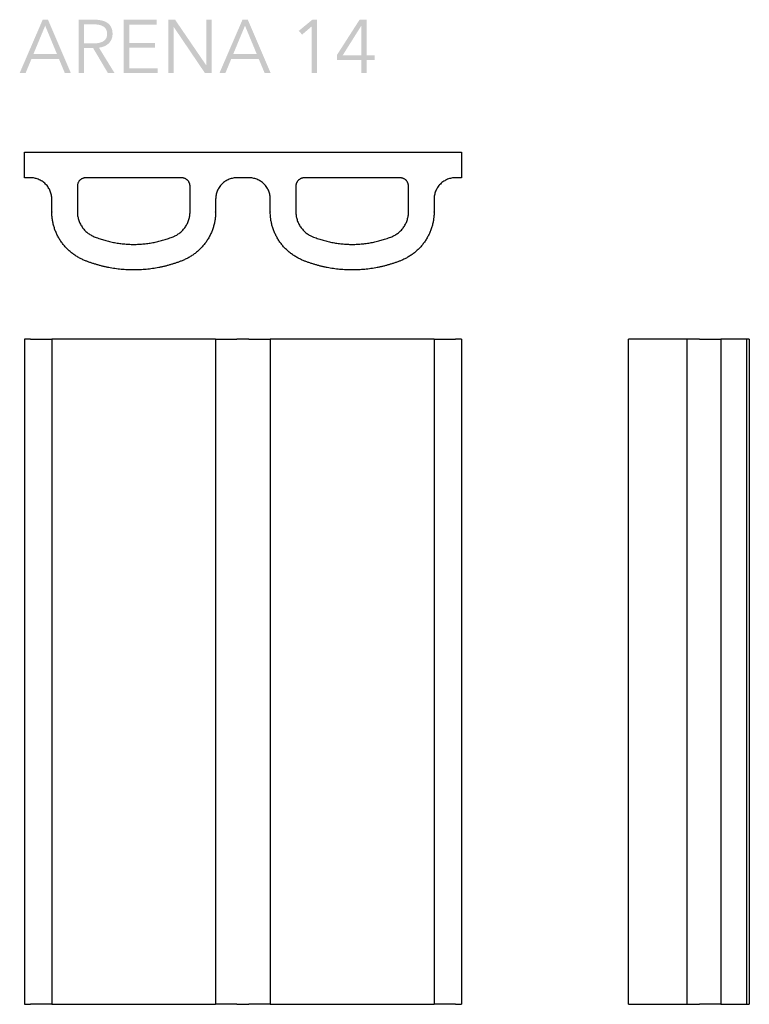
# Model space of a CAD drawing. Header units: millimetres. Extents: x 29324 to 30197, y -10446 to -9394.
# Tile 1 of 8: x 29327 to 29669, y -10446 to -9984. Entities that reach past the tile are written whole.
import ezdxf

# ---------------------------------------------------------------- set-up
doc = ezdxf.new("R2010")
doc.units = ezdxf.units.MM
doc.layers.add('CERAMICA_FERRES', color=7, linetype='Continuous', true_color=0x000000)

msp = doc.modelspace()

# ---------------------------------------------------------------- hatches: boundary and pattern name
at = {"layer": 'CERAMICA_FERRES'}
h = msp.add_hatch(color=256, dxfattribs=at)
h.paths.add_polyline_path([(29327.04, -10009.17), (29329.83, -10009.17), (29332.55, -10002.6), (29345.47, -10002.6), (29348.22, -10009.17), (29351.05, -10009.17), (29340.32, -9984.17), (29337.84, -9984.17)], flags=0)
h.paths.add_polyline_path([(29339.01, -9986.99), (29333.5, -10000.27), (29344.52, -10000.27)], flags=0)
h = msp.add_hatch(color=256, dxfattribs=at)
h.paths.add_polyline_path([(29364.22, -9997.27), (29364.56, -9997.23), (29364.73, -9997.2), (29364.9, -9997.18), (29365.06, -9997.15), (29365.22, -9997.11), (29365.39, -9997.08), (29365.54, -9997.04), (29365.7, -9997), (29365.86, -9996.96), (29366.01, -9996.91), (29366.17, -9996.86), (29366.32, -9996.81), (29366.47, -9996.75), (29366.62, -9996.69), (29366.76, -9996.63), (29366.91, -9996.57), (29367.05, -9996.51), (29367.19, -9996.44), (29367.33, -9996.37), (29367.46, -9996.29), (29367.59, -9996.22), (29367.72, -9996.14), (29367.85, -9996.06), (29367.97, -9995.97), (29368.1, -9995.88), (29368.22, -9995.8), (29368.33, -9995.7), (29368.45, -9995.61), (29368.56, -9995.51), (29368.67, -9995.41), (29368.78, -9995.31), (29368.88, -9995.2), (29368.98, -9995.1), (29369.08, -9994.99), (29369.18, -9994.88), (29369.27, -9994.76), (29369.36, -9994.65), (29369.45, -9994.53), (29369.54, -9994.4), (29369.62, -9994.28), (29369.7, -9994.16), (29369.77, -9994.03), (29369.85, -9993.9), (29369.92, -9993.76), (29369.99, -9993.63), (29370.05, -9993.49), (29370.12, -9993.35), (29370.18, -9993.21), (29370.23, -9993.06), (29370.29, -9992.92), (29370.33, -9992.77), (29370.38, -9992.62), (29370.42, -9992.47), (29370.46, -9992.31), (29370.49, -9992.16), (29370.52, -9992), (29370.54, -9991.84), (29370.56, -9991.68), (29370.58, -9991.52), (29370.59, -9991.35), (29370.6, -9991.18), (29370.61, -9991.01), (29370.61, -9990.84), (29370.61, -9990.62), (29370.6, -9990.39), (29370.59, -9990.17), (29370.57, -9989.96), (29370.55, -9989.75), (29370.52, -9989.55), (29370.49, -9989.34), (29370.45, -9989.15), (29370.41, -9988.96), (29370.36, -9988.77), (29370.31, -9988.59), (29370.25, -9988.41), (29370.19, -9988.23), (29370.13, -9988.06), (29370.09, -9987.98), (29370.05, -9987.9), (29370.02, -9987.82), (29369.98, -9987.74), (29369.89, -9987.58), (29369.81, -9987.43), (29369.72, -9987.28), (29369.63, -9987.13), (29369.53, -9986.99), (29369.43, -9986.85), (29369.32, -9986.71), (29369.21, -9986.58), (29369.1, -9986.46), (29368.98, -9986.33), (29368.86, -9986.21), (29368.73, -9986.1), (29368.61, -9985.98), (29368.47, -9985.88), (29368.33, -9985.77), (29368.19, -9985.67), (29368.05, -9985.57), (29367.9, -9985.48), (29367.75, -9985.39), (29367.59, -9985.3), (29367.43, -9985.22), (29367.27, -9985.14), (29367.11, -9985.06), (29366.94, -9984.99), (29366.77, -9984.92), (29366.59, -9984.85), (29366.41, -9984.79), (29366.23, -9984.73), (29366.05, -9984.67), (29365.86, -9984.62), (29365.67, -9984.57), (29365.47, -9984.52), (29365.08, -9984.44), (29364.67, -9984.37), (29364.26, -9984.31), (29363.84, -9984.26), (29363.41, -9984.22), (29362.97, -9984.19), (29362.52, -9984.17), (29362.07, -9984.17), (29354.72, -9984.17), (29354.72, -10009.17), (29357.26, -10009.17), (29357.26, -9997.48), (29361.5, -9997.48), (29368.42, -10009.17), (29371.53, -10009.17)], flags=0)
h.paths.add_polyline_path([(29357.26, -9995.29), (29361.68, -9995.29), (29362.06, -9995.29), (29362.42, -9995.27), (29362.78, -9995.25), (29363.13, -9995.22), (29363.46, -9995.18), (29363.78, -9995.14), (29364.1, -9995.08), (29364.25, -9995.05), (29364.4, -9995.01), (29364.54, -9994.98), (29364.69, -9994.94), (29364.83, -9994.9), (29364.97, -9994.86), (29365.1, -9994.81), (29365.23, -9994.77), (29365.36, -9994.72), (29365.49, -9994.67), (29365.62, -9994.61), (29365.74, -9994.56), (29365.86, -9994.5), (29365.97, -9994.44), (29366.09, -9994.38), (29366.2, -9994.31), (29366.3, -9994.25), (29366.41, -9994.18), (29366.51, -9994.11), (29366.61, -9994.04), (29366.71, -9993.96), (29366.8, -9993.88), (29366.89, -9993.81), (29366.97, -9993.72), (29367.06, -9993.64), (29367.14, -9993.55), (29367.21, -9993.47), (29367.29, -9993.38), (29367.35, -9993.28), (29367.42, -9993.19), (29367.48, -9993.09), (29367.54, -9992.99), (29367.6, -9992.89), (29367.65, -9992.79), (29367.7, -9992.68), (29367.75, -9992.58), (29367.8, -9992.47), (29367.84, -9992.36), (29367.87, -9992.24), (29367.91, -9992.12), (29367.94, -9992.01), (29367.97, -9991.89), (29367.99, -9991.76), (29368.01, -9991.64), (29368.03, -9991.51), (29368.04, -9991.38), (29368.06, -9991.25), (29368.06, -9991.12), (29368.07, -9990.98), (29368.07, -9990.84), (29368.07, -9990.69), (29368.06, -9990.54), (29368.05, -9990.39), (29368.04, -9990.25), (29368.02, -9990.11), (29368.01, -9989.97), (29367.98, -9989.84), (29367.95, -9989.7), (29367.92, -9989.58), (29367.89, -9989.45), (29367.85, -9989.33), (29367.81, -9989.21), (29367.79, -9989.15), (29367.77, -9989.09), (29367.74, -9989.03), (29367.72, -9988.98), (29367.69, -9988.92), (29367.67, -9988.87), (29367.64, -9988.81), (29367.61, -9988.76), (29367.55, -9988.65), (29367.49, -9988.55), (29367.43, -9988.45), (29367.36, -9988.36), (29367.29, -9988.26), (29367.22, -9988.17), (29367.14, -9988.08), (29367.06, -9987.99), (29366.98, -9987.91), (29366.9, -9987.82), (29366.81, -9987.74), (29366.72, -9987.67), (29366.63, -9987.59), (29366.54, -9987.52), (29366.44, -9987.45), (29366.34, -9987.38), (29366.24, -9987.32), (29366.13, -9987.25), (29366.02, -9987.19), (29365.91, -9987.14), (29365.8, -9987.08), (29365.68, -9987.03), (29365.56, -9986.97), (29365.44, -9986.92), (29365.31, -9986.88), (29365.19, -9986.83), (29365.06, -9986.79), (29364.92, -9986.75), (29364.79, -9986.71), (29364.65, -9986.67), (29364.51, -9986.64), (29364.36, -9986.61), (29364.07, -9986.55), (29363.76, -9986.5), (29363.45, -9986.46), (29363.13, -9986.42), (29362.81, -9986.39), (29362.48, -9986.37), (29362.13, -9986.36), (29361.78, -9986.36), (29357.26, -9986.36)], flags=0)
for points in [[(29391.8, -10006.91), (29378.42, -10006.91), (29378.42, -9997.27), (29390.53, -9997.27), (29390.53, -9995.04), (29378.42, -9995.04), (29378.42, -9986.43), (29391.37, -9986.43), (29391.37, -9984.17), (29375.87, -9984.17), (29375.87, -10009.17), (29391.8, -10009.17)], [(29414.57, -10005.46), (29414.5, -10005.46), (29399.96, -9984.17), (29396.78, -9984.17), (29396.78, -10009.17), (29399.32, -10009.17), (29399.32, -9987.67), (29399.39, -9987.67), (29413.94, -10009.17), (29417.12, -10009.17), (29417.12, -9984.17), (29414.57, -9984.17)], [(29464.08, -10009.17), (29466.62, -10009.17), (29466.62, -9984.17), (29464.36, -9984.17), (29458.01, -9989.4), (29459.56, -9991.16), (29464.08, -9987.31)]]:
    msp.add_hatch(color=256, dxfattribs=at).paths.add_polyline_path(points, flags=0)
h = msp.add_hatch(color=256, dxfattribs=at)
h.paths.add_polyline_path([(29420.79, -10009.17), (29423.58, -10009.17), (29426.3, -10002.6), (29439.22, -10002.6), (29441.97, -10009.17), (29444.8, -10009.17), (29434.07, -9984.17), (29431.59, -9984.17)], flags=0)
h.paths.add_polyline_path([(29432.76, -9986.99), (29427.25, -10000.27), (29438.27, -10000.27)], flags=0)
h = msp.add_hatch(color=256, dxfattribs=at)
h.paths.add_polyline_path([(29493.53, -10000.91), (29489.86, -10000.91), (29489.86, -9984.17), (29486.54, -9984.17), (29475.94, -10000.66), (29475.94, -10003.13), (29487.38, -10003.13), (29487.38, -10009.17), (29489.86, -10009.17), (29489.86, -10003.13), (29493.53, -10003.13)], flags=0)
h.paths.add_polyline_path([(29487.38, -10000.91), (29487.38, -9987.03), (29487.31, -9987.03), (29478.59, -10000.91)], flags=0)

# ---------------------------------------------------------------- linework, layer by layer
msp.add_line((29329.29, -10046.31, 305), (29534.32, -10046.31, 305), dxfattribs=at)
for points in [[(29332.1, -10133.94), (29329.29, -10133.94)], [(29329.29, -10133.94), (29329.29, -10445.94)], [(29332.1, -10133.94), (29342.1, -10133.94)], [(29418.98, -10133.94), (29342.1, -10133.94)], [(29342.1, -10133.94), (29342.1, -10445.94)], [(29418.98, -10133.94), (29418.98, -10133.94), (29418.98, -10133.94), (29418.98, -10133.94), (29418.99, -10133.94), (29419.02, -10133.94), (29419.14, -10133.94), (29419.68, -10133.94), (29421.91, -10133.94), (29428.98, -10133.94)], [(29418.98, -10133.94), (29418.98, -10445.94)], [(29434.6, -10133.94), (29428.98, -10133.94)], [(29434.6, -10133.94), (29441.67, -10133.94), (29443.9, -10133.94), (29444.44, -10133.94), (29444.56, -10133.94), (29444.59, -10133.94), (29444.6, -10133.94), (29444.6, -10133.94), (29444.6, -10133.94), (29444.6, -10133.94)], [(29521.48, -10133.94), (29444.6, -10133.94)], [(29444.6, -10133.94), (29444.6, -10445.94)], [(29521.48, -10133.94), (29521.48, -10133.94), (29521.48, -10133.94), (29521.48, -10133.94), (29521.49, -10133.94), (29521.52, -10133.94), (29521.64, -10133.94), (29522.18, -10133.94), (29524.41, -10133.94), (29531.48, -10133.94)], [(29521.48, -10133.94), (29521.48, -10445.94)], [(29534.29, -10133.94), (29531.48, -10133.94)], [(29534.29, -10133.94), (29534.29, -10445.94)], [(29640.03, -10133.94), (29617.27, -10133.94), (29612.78, -10133.94)], [(29612.78, -10445.94), (29612.78, -10133.94)], [(29646.01, -10133.94), (29640.03, -10133.94)], [(29640.03, -10133.94), (29640.03, -10445.94)], [(29646.01, -10133.94), (29653.09, -10133.94), (29655.31, -10133.94), (29655.85, -10133.94), (29655.97, -10133.94), (29656, -10133.94), (29656.01, -10133.94), (29656.01, -10133.94), (29656.01, -10133.94), (29656.01, -10133.94)], [(29668.01, -10133.94), (29656.01, -10133.94)], [(29656.01, -10133.94), (29656.01, -10445.94)], [(29668.01, -10133.94), (29668.01, -10445.94)], [(29669.4, -10133.94), (29669.4, -10133.94), (29669.4, -10133.94), (29669.4, -10133.94), (29669.4, -10133.94), (29669.4, -10133.94), (29669.38, -10133.94), (29669.31, -10133.94), (29669.04, -10133.94), (29668.01, -10133.94)], [(29669.4, -10133.94), (29669.4, -10445.94)], [(29329.29, -10445.94), (29332.1, -10445.94)], [(29342.1, -10445.94), (29342.1, -10445.94), (29342.1, -10445.94), (29342.1, -10445.94), (29342.09, -10445.94), (29342.06, -10445.94), (29341.94, -10445.94), (29341.4, -10445.94), (29339.17, -10445.94), (29332.1, -10445.94)], [(29342.1, -10445.94), (29418.98, -10445.94)], [(29428.98, -10445.94), (29421.91, -10445.94), (29419.68, -10445.94), (29419.14, -10445.94), (29419.02, -10445.94), (29418.99, -10445.94), (29418.98, -10445.94), (29418.98, -10445.94), (29418.98, -10445.94), (29418.98, -10445.94)], [(29428.98, -10445.94), (29434.6, -10445.94)], [(29444.6, -10445.94), (29444.6, -10445.94), (29444.6, -10445.94), (29444.6, -10445.94), (29444.59, -10445.94), (29444.56, -10445.94), (29444.44, -10445.94), (29443.9, -10445.94), (29441.67, -10445.94), (29434.6, -10445.94)], [(29444.6, -10445.94), (29521.48, -10445.94)], [(29531.48, -10445.94), (29524.41, -10445.94), (29522.18, -10445.94), (29521.64, -10445.94), (29521.52, -10445.94), (29521.49, -10445.94), (29521.48, -10445.94), (29521.48, -10445.94), (29521.48, -10445.94), (29521.48, -10445.94)], [(29531.48, -10445.94), (29534.29, -10445.94)], [(29612.78, -10445.94), (29640.03, -10445.94)], [(29640.03, -10445.94), (29646.01, -10445.94)], [(29656.01, -10445.94), (29656.01, -10445.94), (29656.01, -10445.94), (29656.01, -10445.94), (29656, -10445.94), (29655.97, -10445.94), (29655.85, -10445.94), (29655.31, -10445.94), (29653.09, -10445.94), (29646.01, -10445.94)], [(29656.01, -10445.94), (29668.01, -10445.94)], [(29668.01, -10445.94), (29669.04, -10445.94), (29669.31, -10445.94), (29669.38, -10445.94), (29669.4, -10445.94), (29669.4, -10445.94), (29669.4, -10445.94), (29669.4, -10445.94), (29669.4, -10445.94), (29669.4, -10445.94)]]:
    msp.add_lwpolyline(points, dxfattribs=at)
for points in [[(29329.29, -10058.31, 305), (29329.29, -10052.31, 305), (29329.29, -10046.31, 305)], [(29534.32, -10046.31, 305), (29534.32, -10052.31, 305), (29534.32, -10058.31, 305)], [(29332.1, -10058.31, 305), (29330.7, -10058.31, 305), (29329.29, -10058.31, 305)], [(29402.99, -10058.31, 305), (29380.55, -10058.31, 305), (29358.1, -10058.31, 305)], [(29505.5, -10058.31, 305), (29483.06, -10058.31, 305), (29460.62, -10058.31, 305)], [(29534.32, -10058.31, 305), (29532.91, -10058.31, 305), (29531.5, -10058.31, 305)], [(29354.1, -10062.31, 305), (29354.1, -10068.3, 305), (29354.1, -10074.29, 305)], [(29406.99, -10074.29, 305), (29406.99, -10068.3, 305), (29406.99, -10062.31, 305)], [(29456.62, -10062.31, 305), (29456.62, -10068.3, 305), (29456.62, -10074.29, 305)], [(29509.5, -10074.29, 305), (29509.5, -10068.3, 305), (29509.5, -10062.31, 305)], [(29418.99, -10068.31, 305), (29418.99, -10071.3, 305), (29418.99, -10074.29, 305)], [(29444.62, -10074.29, 305), (29444.62, -10071.3, 305), (29444.62, -10068.31, 305)], [(29521.5, -10068.31, 305), (29521.5, -10071.3, 305), (29521.5, -10074.29, 305)], [(29354.1, -10074.29, 305), (29354.1, -10074.31, 305), (29354.1, -10074.32, 305)]]:
    msp.add_open_spline(points, degree=2, dxfattribs=at)
for points, weights in [([(29342.1, -10068.31, 305), (29342.1, -10058.31, 305), (29332.1, -10058.31, 305)], [1, 0.707106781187, 1]), ([(29358.1, -10058.31, 305), (29354.1, -10058.31, 305), (29354.1, -10062.31, 305)], [1, 0.707106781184, 1]), ([(29406.99, -10062.31, 305), (29406.99, -10058.31, 305), (29402.99, -10058.31, 305)], [1, 0.707106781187, 1]), ([(29428.99, -10058.31, 305), (29418.99, -10058.31, 305), (29418.99, -10068.31, 305)], [1, 0.707106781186, 1]), ([(29444.62, -10068.31, 305), (29444.62, -10058.31, 305), (29434.62, -10058.31, 305)], [1, 0.707106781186, 1]), ([(29460.62, -10058.31, 305), (29456.62, -10058.31, 305), (29456.62, -10062.31, 305)], [1, 0.707106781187, 1]), ([(29509.5, -10062.31, 305), (29509.5, -10058.31, 305), (29505.5, -10058.31, 305)], [1, 0.707106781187, 1]), ([(29531.5, -10058.31, 305), (29521.5, -10058.31, 305), (29521.5, -10068.31, 305)], [1, 0.707106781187, 1])]:
    msp.add_rational_spline(points, weights, degree=2, dxfattribs=at)
for points, knots in [([(29434.62, -10058.31, 305), (29433.21, -10058.31, 305), (29431.8, -10058.31, 305), (29430.4, -10058.31, 305), (29428.99, -10058.31, 305)], [897.978, 897.978, 897.978, 900.792134, 900.792134, 903.606267, 903.606267, 903.606267]), ([(29342.1, -10074.29, 305), (29342.1, -10074.2, 305), (29342.1, -10074.1, 305), (29342.1, -10071.2, 305), (29342.1, -10068.31, 305)], [502.991487, 502.991487, 502.991487, 503.187763, 503.187763, 508.976621, 508.976621, 508.976621])]:
    msp.add_open_spline(points, degree=2, knots=knots, dxfattribs=at)
for points, weights, knots in [([(29418.99, -10074.29, 305), (29418.99, -10074.34, 305), (29418.99, -10074.39, 305), (29418.88, -10090.88, 305), (29403.59, -10097.06, 305), (29392.51, -10101.54, 305), (29380.55, -10101.54, 305), (29368.59, -10101.54, 305), (29357.5, -10097.06, 305), (29342.21, -10090.88, 305), (29342.1, -10074.39, 305), (29342.1, -10074.34, 305), (29342.1, -10074.29, 305)], [1, 0.999994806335, 1, 0.830853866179, 1, 0.981621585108, 1, 0.981621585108, 1, 0.830853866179, 1, 0.999994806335, 1], [420.614781, 420.614781, 420.614781, 420.686013, 420.686013, 444.516858, 444.516858, 461.803134, 461.803134, 479.089409, 479.089409, 502.920255, 502.920255, 502.991487, 502.991487, 502.991487]), ([(29354.1, -10074.32, 305), (29354.16, -10082.77, 305), (29361.99, -10085.93, 305), (29380.55, -10093.43, 305), (29399.1, -10085.93, 305), (29406.93, -10082.77, 305), (29406.99, -10074.32, 305), (29406.99, -10074.31, 305), (29406.99, -10074.29, 305)], [1, 0.830853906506, 0.999999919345, 0.927161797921, 0.999999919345, 0.830853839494, 0.99999983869, 0.999994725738, 1], [72.891108, 72.891108, 72.891108, 97.030873, 97.030873, 154.192174, 154.192174, 178.33194, 178.33194, 178.36218, 178.36218, 178.36218]), ([(29521.5, -10074.29, 305), (29521.5, -10074.34, 305), (29521.5, -10074.39, 305), (29521.39, -10090.88, 305), (29506.11, -10097.06, 305), (29495.02, -10101.54, 305), (29483.06, -10101.54, 305), (29471.1, -10101.54, 305), (29460.01, -10097.06, 305), (29444.72, -10090.88, 305), (29444.62, -10074.39, 305), (29444.62, -10074.34, 305), (29444.62, -10074.29, 305)], [1, 0.999994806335, 1, 0.830853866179, 1, 0.981621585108, 1, 0.981621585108, 1, 0.830853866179, 1, 0.999994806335, 1], [789.61616, 789.61616, 789.61616, 789.687392, 789.687392, 813.518237, 813.518237, 830.804513, 830.804513, 848.090788, 848.090788, 871.921634, 871.921634, 871.992866, 871.992866, 871.992866]), ([(29456.62, -10074.29, 305), (29456.62, -10074.31, 305), (29456.62, -10074.32, 305), (29456.67, -10082.77, 305), (29464.51, -10085.93, 305), (29483.06, -10093.43, 305), (29501.61, -10085.93, 305), (29509.45, -10082.77, 305), (29509.5, -10074.32, 305), (29509.5, -10074.31, 305), (29509.5, -10074.29, 305)], [1, 0.999994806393, 1, 0.830853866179, 1, 0.927161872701, 1, 0.830853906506, 0.999999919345, 0.999994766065, 1], [202.398816, 202.398816, 202.398816, 202.429073, 202.429073, 226.58195, 226.58195, 283.774295, 283.774295, 307.927171, 307.927171, 307.957427, 307.957427, 307.957427])]:
    msp.add_rational_spline(points, weights, degree=2, knots=knots, dxfattribs=at)

doc.saveas('drawing.dxf')
